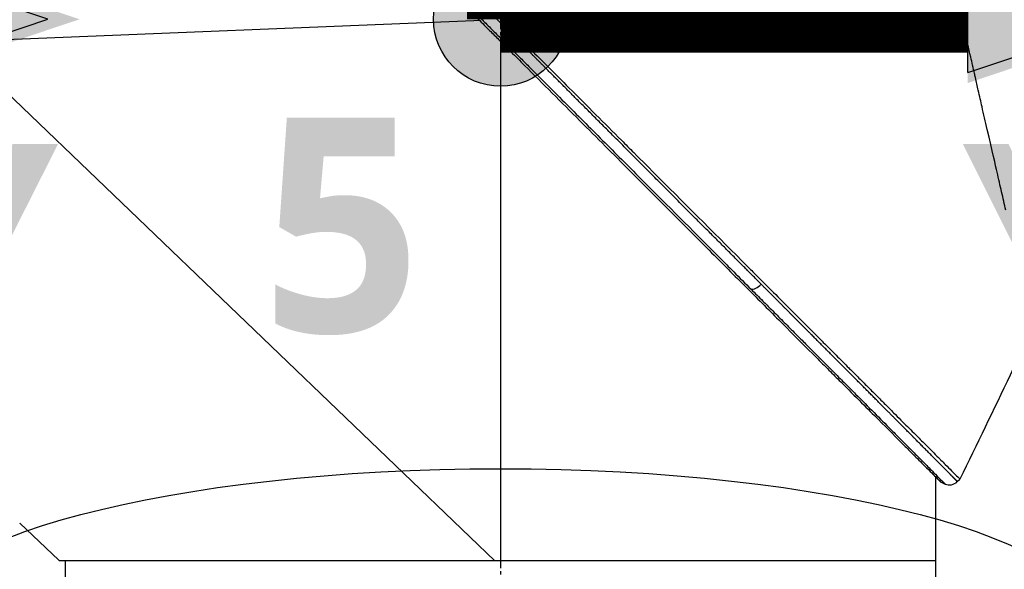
# Model space of a CAD drawing. Header units: millimetres. Extents: x 0 to 4378, y 0 to 2376.
# Tile 241 of 256: x 1491 to 1579, y 1650 to 1699. Entities that reach past the tile are written whole.
import ezdxf

# ---------------------------------------------------------------- set-up
doc = ezdxf.new("R2010")
doc.units = ezdxf.units.MM
doc.header["$LTSCALE"] = 0.2
doc.linetypes.add('CENTER2', pattern=[1.125, 0.75, -0.125, 0.125, -0.125])
for name, color, linetype in [('02_Center Line', 1, 'CENTER2'), ('07_Special Line2', 76, 'Continuous'), ('12_Before Rev.Num.', 5, 'Continuous'), ('13_After Rev.Num.', 6, 'Continuous')]:
    doc.layers.add(name, color=color, linetype=linetype)
doc.layers.add('14_Mark', color=7, linetype='Continuous', true_color=0xe03c31)
doc.styles.add('Rainbow-5.0 Style', font='malgunsl.ttf')
doc.dimstyles.new('Rainbow-5.0 Style', dxfattribs={"dimtxt": 4, "dimasz": 2.5, "dimexe": 1, "dimexo": 1, "dimgap": 1, "dimtad": 1, "dimdsep": 46, "dimtxsty": 'Rainbow-5.0 Style', "dimcen": 0, "dimclrd": 251, "dimclre": 251, "dimclrt": 7, "dimazin": 3, "dimtp": 0.1, "dimtm": 0.1, "dimtfac": 0.61, "dimtmove": 0, "dimatfit": 3, "dimfxl": 1, "dimlwd": -1, "dimlwe": -1, "dimarcsym": 1})

# ---------------------------------------------------------------- blocks, each defined once
blk = doc.blocks.new('*D149')
at = {"color": 251, "linetype": 'ByBlock', "transparency": 16777216}
for p, q in [((1534.346, 1744.324), (1534.346, 1816.218)), ((1645.046, 1633.624), (1645.046, 1816.218)), ((1544.346, 1812.218), (1635.046, 1812.218))]:
    blk.add_line(p, q, dxfattribs=at)
at = {"color": 251, "transparency": 16777216}
for points in [[(1544.346, 1813.885), (1544.346, 1810.551), (1534.346, 1812.218)], [(1635.046, 1813.885), (1635.046, 1810.551), (1645.046, 1812.218)]]:
    blk.add_solid(points, dxfattribs=at)
at = {"layer": 'Defpoints', "color": 0, "transparency": 16777216}
for p in [(1645.046, 1812.218), (1534.346, 1740.324), (1645.046, 1629.624)]:
    blk.add_point(p, dxfattribs=at)
at = {"color": 7, "transparency": 16777216, "insert": (1589.696, 1824.539), "char_height": 16, "attachment_point": 5, "style": 'Rainbow-5.0 Style'}
blk.add_mtext('110.7', dxfattribs=at)
blk = doc.blocks.new('Blk$A47R2-4W24B')
for p, q in [((-159.701, 1094.9), (-113.082, 1096.803)), ((-113.082, 1096.803), (-112.602, 1096.822)), ((-159.701, 1094.9), (-111.221, 1048.4)), ((-110.7, 1094.92), (-110.7, 1048.4)), ((-71.7, 1048.4), (-71.7, 1055.92)), ((-69.76, 1055.5), (-69.529, 1055.73)), ((-71.22, 1055.44), (-70.857, 1055.286)), ((-153.8, 1051.767), (-153.8, 1051.764)), ((-153.8, 1051.767), (-150.3, 1048.468)), ((-111.221, 1048.4), (-150.227, 1048.4)), ((-149.7, 1046.9), (-149.7, 1048.4)), ((-110.7, 1048.4), (-111.221, 1048.4)), ((-71.7, 1048.4), (-110.7, 1048.4)), ((-71.7, 1048.4), (-110.7, 1048.4)), ((-71.7, 1046.9), (-71.7, 1048.4))]:
    blk.add_line(p, q)
blk.add_arc((-70.467, 1056.207), 1, 247.04704, 314.99953)
for centre, major_axis, ratio, start_param, end_param in [((-87.65, 1073.489), (-0.708, -0.706), 0.435758, 0.291628, 1.571358), ((-150.306, 1048.462), (0.685, -0.645), 0.008693, 1.464682, 1.570872), ((-150.306, 1048.462), (-0.685, 0.645), 0.008695, 4.606273, 4.712465)]:
    blk.add_ellipse(centre, major_axis=major_axis, ratio=ratio, start_param=start_param, end_param=end_param)
for points, knots in [([(-151.974, 1138.175), (-151.974, 1138.175), (-151.909, 1138.111), (-151.656, 1137.857), (-151.466, 1137.668), (-150.721, 1136.922), (-149.992, 1136.193), (-148.808, 1135.009), (-148.53, 1134.731), (-147.905, 1134.106), (-147.554, 1133.755), (-146.205, 1132.406), (-145.108, 1131.31), (-143.611, 1129.812), (-143.292, 1129.493), (-142.218, 1128.419), (-141.441, 1127.642), (-139.78, 1125.981), (-138.892, 1125.094), (-137.511, 1123.712), (-137.033, 1123.234), (-136.049, 1122.251), (-135.543, 1121.744), (-134.501, 1120.702), (-133.964, 1120.166), (-132.271, 1118.473), (-131.096, 1117.297), (-129.287, 1115.488), (-128.661, 1114.862), (-127.375, 1113.577), (-126.715, 1112.917), (-125.361, 1111.562), (-124.666, 1110.868), (-123.613, 1109.814), (-123.256, 1109.457), (-122.153, 1108.354), (-121.404, 1107.605), (-119.024, 1105.225), (-117.382, 1103.583), (-115.334, 1101.535), (-114.932, 1101.133), (-113.992, 1100.194), (-113.455, 1099.656), (-112.563, 1098.764), (-112.236, 1098.438), (-111.802, 1098.004), (-111.74, 1097.941), (-111.601, 1097.802), (-111.529, 1097.73), (-111.204, 1097.405), (-111.009, 1097.21), (-110.656, 1096.858), (-110.56, 1096.761), (-110.274, 1096.476), (-110.128, 1096.329), (-109.819, 1096.02), (-109.666, 1095.868), (-109.414, 1095.615), (-109.313, 1095.514), (-109.123, 1095.324), (-109.041, 1095.243), (-108.844, 1095.046), (-108.738, 1094.94), (-108.54, 1094.741), (-108.45, 1094.652), (-107.094, 1093.296), (-105.83, 1092.031), (-103.762, 1089.963), (-102.957, 1089.158), (-101.387, 1087.589), (-100.622, 1086.823), (-99.491, 1085.693), (-99.124, 1085.325), (-98.023, 1084.224), (-97.292, 1083.493), (-93.831, 1080.032), (-91.16, 1077.362), (-88.463, 1074.664), (-88.326, 1074.527), (-88.053, 1074.254), (-87.918, 1074.119), (-87.647, 1073.848), (-87.512, 1073.713), (-87.271, 1073.473), (-87.164, 1073.366), (-86.512, 1072.714), (-85.972, 1072.173), (-85.288, 1071.489), (-85.137, 1071.338), (-84.856, 1071.058), (-84.727, 1070.928), (-84.466, 1070.668), (-84.336, 1070.538), (-84.041, 1070.243), (-83.877, 1070.078), (-83.557, 1069.758), (-83.402, 1069.603), (-83.073, 1069.275), (-82.901, 1069.102), (-82.651, 1068.852), (-82.572, 1068.774), (-82.383, 1068.584), (-82.271, 1068.472), (-82.029, 1068.231), (-81.9, 1068.101), (-81.585, 1067.786), (-81.399, 1067.601), (-81.019, 1067.221), (-80.825, 1067.027), (-80.242, 1066.443), (-79.857, 1066.058), (-79.388, 1065.59), (-79.3, 1065.501), (-79.071, 1065.273), (-78.933, 1065.134), (-78.647, 1064.848), (-78.501, 1064.702), (-78.201, 1064.402), (-78.046, 1064.248), (-77.741, 1063.943), (-77.591, 1063.792), (-77.298, 1063.499), (-77.156, 1063.357), (-76.74, 1062.941), (-76.47, 1062.671), (-75.956, 1062.157), (-75.711, 1061.913), (-75.247, 1061.449), (-75.027, 1061.229), (-74.411, 1060.613), (-74.027, 1060.229), (-73.341, 1059.543), (-73.035, 1059.236), (-72.491, 1058.692), (-72.25, 1058.451), (-71.823, 1058.025), (-71.635, 1057.836), (-71.38, 1057.581), (-71.304, 1057.506), (-71.093, 1057.294), (-70.963, 1057.164), (-70.626, 1056.828), (-70.437, 1056.638), (-70.027, 1056.228), (-69.84, 1056.041), (-69.653, 1055.854), (-69.606, 1055.807), (-69.559, 1055.761), (-69.548, 1055.749), (-69.532, 1055.734), (-69.529, 1055.73), (-69.529, 1055.73)], [-21.001083, -21.001083, -21.001083, -21.001083, -20.328863, -20.328863, -19.655828, -19.655828, -18.308332, -18.308332, -17.924512, -17.924512, -17.485993, -17.485993, -16.316696, -16.316696, -16.006668, -16.006668, -15.296307, -15.296307, -14.534305, -14.534305, -14.139555, -14.139555, -13.730091, -13.730091, -13.30546, -13.30546, -12.401825, -12.401825, -11.929878, -11.929878, -11.437802, -11.437802, -10.9252, -10.9252, -10.663362, -10.663362, -10.117833, -10.117833, -8.934625, -8.934625, -8.645977, -8.645977, -8.260408, -8.260408, -8.006475, -8.006475, -7.961161, -7.961161, -7.91407, -7.91407, -7.778509, -7.778509, -7.724161, -7.724161, -7.666804, -7.666804, -7.602838, -7.602838, -7.565627, -7.565627, -7.532521, -7.532521, -7.488032, -7.488032, -7.450837, -7.450837, -6.924212, -6.924212, -6.587553, -6.587553, -6.265466, -6.265466, -6.109966, -6.109966, -5.79866, -5.79866, -4.627003, -4.627003, -4.564096, -4.564096, -4.501625, -4.501625, -4.439084, -4.439084, -4.389917, -4.389917, -4.135415, -4.135415, -4.06302, -4.06302, -4.00074, -4.00074, -3.938004, -3.938004, -3.858125, -3.858125, -3.782258, -3.782258, -3.697501, -3.697501, -3.658476, -3.658476, -3.601749, -3.601749, -3.53559, -3.53559, -3.439968, -3.439968, -3.337887, -3.337887, -3.131131, -3.131131, -3.082568, -3.082568, -3.005474, -3.005474, -2.922888, -2.922888, -2.834293, -2.834293, -2.74619, -2.74619, -2.661641, -2.661641, -2.496608, -2.496608, -2.34096, -2.34096, -2.194458, -2.194458, -1.921626, -1.921626, -1.681164, -1.681164, -1.470918, -1.470918, -1.287493, -1.287493, -1.207074, -1.207074, -1.056347, -1.056347, -0.792008, -0.792008, -0.395398, -0.395398, -0.197631, -0.197631, -0.099394, -0.099394, -0.0004, -0.0004, -0.0004, -0.0004]), ([(-65.422, 1079.811), (-65.542, 1080.345), (-65.657, 1080.863), (-65.915, 1081.996), (-66.056, 1082.595), (-66.331, 1083.778), (-66.615, 1085.09), (-67.239, 1087.751), (-67.399, 1088.411), (-67.599, 1089.3), (-67.652, 1089.54), (-67.76, 1090.025), (-67.82, 1090.29), (-67.964, 1090.917), (-68.052, 1091.297), (-68.167, 1091.798), (-68.197, 1091.927), (-68.334, 1092.529), (-68.446, 1093.022), (-68.742, 1094.311), (-68.927, 1095.117), (-69.931, 1099.499), (-70.962, 1103.944), (-72.157, 1109.235), (-72.215, 1109.492), (-72.336, 1110.022), (-72.397, 1110.287), (-72.515, 1110.799), (-72.574, 1111.052), (-72.865, 1112.309), (-73.093, 1113.3), (-73.43, 1114.772), (-73.542, 1115.262), (-74.105, 1117.713), (-74.541, 1119.613), (-75.055, 1121.861), (-75.155, 1122.298), (-76.058, 1126.244), (-76.749, 1129.257), (-77.631, 1133.101), (-77.91, 1134.314), (-78.226, 1135.706), (-78.313, 1136.094), (-78.456, 1136.718), (-78.514, 1136.957), (-78.548, 1137.102)], [0, 0, 0, 0, 0.224226, 0.224226, 0.438481, 0.438481, 0.643813, 0.643813, 0.718212, 0.718212, 0.74576, 0.74576, 0.776284, 0.776284, 0.820204, 0.820204, 0.834927, 0.834927, 0.896521, 0.896521, 0.995652, 0.995652, 1.428405, 1.428405, 1.450296, 1.450296, 1.471663, 1.471663, 1.492327, 1.492327, 1.574835, 1.574835, 1.616316, 1.616316, 1.784634, 1.784634, 1.826029, 1.826029, 2.164003, 2.164003, 2.373598, 2.373598, 2.479923, 2.479923, 2.586935, 2.586935, 2.586935, 2.586935]), ([(-152.164, 1136.385), (-152.164, 1136.385), (-152.164, 1136.385), (-151.403, 1135.623), (-150.959, 1135.18), (-150.225, 1134.446), (-150.052, 1134.273), (-148.408, 1132.628), (-146.353, 1130.574), (-143.271, 1127.492), (-142.56, 1126.781), (-140.082, 1124.303), (-138.203, 1122.424), (-135.199, 1119.42), (-134.121, 1118.342), (-131.858, 1116.079), (-130.668, 1114.888), (-128.15, 1112.371), (-126.819, 1111.04), (-124.014, 1108.235), (-122.536, 1106.757), (-120.275, 1104.495), (-119.5, 1103.72), (-117.419, 1101.64), (-116.109, 1100.33), (-114.481, 1098.702), (-114.156, 1098.376), (-113.622, 1097.842), (-113.424, 1097.645), (-113.014, 1097.234), (-112.855, 1097.076), (-112.514, 1096.735), (-112.334, 1096.555), (-111.998, 1096.218), (-111.842, 1096.062), (-111.404, 1095.624), (-111.123, 1095.343), (-110.763, 1094.983), (-110.684, 1094.905), (-110.514, 1094.735), (-110.425, 1094.645), (-110.115, 1094.335), (-109.961, 1094.181), (-109.362, 1093.582), (-108.953, 1093.174), (-106.898, 1091.118), (-105.24, 1089.461), (-102.837, 1087.057), (-102.076, 1086.297), (-99.862, 1084.083), (-98.415, 1082.635), (-95.674, 1079.894), (-94.375, 1078.595), (-92.507, 1076.728), (-91.924, 1076.144), (-90.214, 1074.434), (-89.099, 1073.32), (-86.997, 1071.217), (-86.005, 1070.225), (-84.145, 1068.365), (-83.271, 1067.491), (-82.032, 1066.253), (-81.646, 1065.866), (-80.91, 1065.13), (-80.559, 1064.779), (-79.567, 1063.787), (-78.944, 1063.165), (-77.82, 1062.04), (-77.313, 1061.533), (-75.983, 1060.203), (-75.206, 1059.426), (-74.259, 1058.479), (-74.013, 1058.233), (-73.374, 1057.594), (-73.01, 1057.23), (-72.214, 1056.434), (-71.846, 1056.066), (-71.534, 1055.754), (-71.479, 1055.699), (-71.362, 1055.582), (-71.309, 1055.529), (-71.237, 1055.457), (-71.22, 1055.44), (-71.22, 1055.44)], [-15.738203, -15.738203, -15.738203, -15.738203, -14.793481, -14.793481, -14.173934, -14.173934, -13.996984, -13.996984, -12.579476, -12.579476, -12.176243, -12.176243, -11.215253, -11.215253, -10.695697, -10.695697, -10.142358, -10.142358, -9.539575, -9.539575, -8.883963, -8.883963, -8.543526, -8.543526, -7.972636, -7.972636, -7.829924, -7.829924, -7.73886, -7.73886, -7.680875, -7.680875, -7.616244, -7.616244, -7.560081, -7.560081, -7.459116, -7.459116, -7.430908, -7.430908, -7.397967, -7.397967, -7.318024, -7.318024, -7.146824, -7.146824, -6.455961, -6.455961, -6.135134, -6.135134, -5.518203, -5.518203, -4.951279, -4.951279, -4.691225, -4.691225, -4.182012, -4.182012, -3.710062, -3.710062, -3.272291, -3.272291, -3.069642, -3.069642, -2.879581, -2.879581, -2.522736, -2.522736, -2.208798, -2.208798, -1.659444, -1.659444, -1.453529, -1.453529, -1.091939, -1.091939, -0.546675, -0.546675, -0.410051, -0.410051, -0.205023, -0.205023, 0, 0, 0, 0]), ([(-61.893, 1089.644), (-62.081, 1090.25), (-62.277, 1090.887), (-62.683, 1092.201), (-62.894, 1092.882), (-63.544, 1094.986), (-64.002, 1096.47), (-64.794, 1099.034), (-65.118, 1100.084), (-65.536, 1101.439), (-65.626, 1101.728), (-65.758, 1102.156), (-65.803, 1102.303), (-66.066, 1103.156), (-66.286, 1103.868), (-66.623, 1104.955), (-66.743, 1105.344), (-66.995, 1106.155), (-67.125, 1106.571), (-67.391, 1107.416), (-67.527, 1107.848), (-67.804, 1108.716), (-67.943, 1109.152), (-68.22, 1110.015), (-68.358, 1110.445), (-69.058, 1112.618), (-69.605, 1114.327), (-70.26, 1116.379), (-70.385, 1116.771), (-70.766, 1117.967), (-71.019, 1118.76), (-71.512, 1120.312), (-71.753, 1121.073), (-72.102, 1122.174), (-72.215, 1122.532), (-72.437, 1123.234), (-72.546, 1123.578), (-72.758, 1124.25), (-72.863, 1124.583), (-73.068, 1125.235), (-73.171, 1125.562), (-73.313, 1126.015), (-73.359, 1126.16), (-74.105, 1128.539), (-74.676, 1130.383), (-75.139, 1131.922), (-75.188, 1132.085), (-75.316, 1132.512), (-75.389, 1132.761), (-75.552, 1133.32), (-75.632, 1133.601), (-75.725, 1133.937), (-75.751, 1134.035), (-75.796, 1134.201), (-75.813, 1134.27), (-75.827, 1134.324)], [0.00002, 0.00002, 0.00002, 0.00002, 0.259158, 0.259158, 0.518708, 0.518708, 1.038075, 1.038075, 1.384705, 1.384705, 1.477831, 1.477831, 1.526561, 1.526561, 1.759973, 1.759973, 1.890971, 1.890971, 2.029156, 2.029156, 2.171186, 2.171186, 2.316283, 2.316283, 2.460898, 2.460898, 3.049329, 3.049329, 3.189055, 3.189055, 3.478614, 3.478614, 3.769885, 3.769885, 3.913253, 3.913253, 4.056001, 4.056001, 4.19686, 4.19686, 4.341119, 4.341119, 4.411312, 4.411312, 5.498875, 5.498875, 5.634552, 5.634552, 5.872375, 5.872375, 6.229939, 6.229939, 6.408513, 6.408513, 6.587137, 6.587137, 6.587137, 6.587137]), ([(-65.649, 1114.786), (-62.363, 1106.877), (-60.355, 1098.351), (-59.436, 1088.433), (-59.338, 1087.04), (-59.202, 1084.28), (-59.163, 1082.912), (-59.15, 1081.464), (-59.149, 1081.383), (-59.149, 1081.261), (-59.148, 1081.221), (-59.148, 1081.16), (-59.148, 1081.14), (-59.148, 1081.109), (-59.148, 1081.099), (-59.148, 1081.084), (-59.148, 1081.079), (-59.148, 1081.069), (-59.148, 1081.064), (-59.148, 1081.059)], [0, 0, 0, 0, 2.569331, 2.569331, 2.98816, 2.98816, 3.398363, 3.398363, 3.422672, 3.422672, 3.434826, 3.434826, 3.440903, 3.440903, 3.443941, 3.443941, 3.445461, 3.445461, 3.446998, 3.446998, 3.446998, 3.446998]), ([(-112.464, 1096.975), (-112.175, 1096.685), (-111.885, 1096.396), (-111.596, 1096.106), (-111.306, 1095.817), (-111.017, 1095.528), (-110.727, 1095.238)], [0, 0, 0, 0, 0.500049, 0.500049, 0.500049, 1, 1, 1, 1]), ([(-110.043, 1095.922), (-110.333, 1096.212), (-110.622, 1096.501), (-110.912, 1096.791), (-111.201, 1097.08), (-111.491, 1097.37), (-111.781, 1097.659)], [0, 0, 0, 0, 0.499983, 0.499983, 0.499983, 1, 1, 1, 1]), ([(-110.043, 1095.922), (-110.079, 1095.886), (-110.116, 1095.849), (-110.153, 1095.812), (-110.191, 1095.775), (-110.228, 1095.737), (-110.265, 1095.7), (-110.302, 1095.663), (-110.339, 1095.627), (-110.374, 1095.591), (-110.409, 1095.557), (-110.442, 1095.524), (-110.473, 1095.492), (-110.506, 1095.46), (-110.536, 1095.429), (-110.564, 1095.402), (-110.59, 1095.375), (-110.615, 1095.351), (-110.636, 1095.33), (-110.657, 1095.309), (-110.675, 1095.29), (-110.691, 1095.275), (-110.706, 1095.26), (-110.718, 1095.247), (-110.727, 1095.238)], [0, 0, 0, 0, 0.125, 0.125, 0.125, 0.25, 0.25, 0.25, 0.375, 0.375, 0.375, 0.496983, 0.496983, 0.496983, 0.625, 0.625, 0.625, 0.75, 0.75, 0.75, 0.875, 0.875, 0.875, 1, 1, 1, 1]), ([(-109.175, 1095.053), (-109.32, 1095.198), (-109.465, 1095.343), (-109.754, 1095.633), (-109.899, 1095.778), (-110.043, 1095.922)], [0.000007, 0.000007, 0.000007, 0.000007, 0.4987592, 0.4987592, 1, 1, 1, 1]), ([(-109.175, 1095.053), (-109.211, 1095.017), (-109.248, 1094.98), (-109.286, 1094.943), (-109.323, 1094.906), (-109.36, 1094.869), (-109.398, 1094.832), (-109.435, 1094.795), (-109.472, 1094.759), (-109.507, 1094.724), (-109.543, 1094.689), (-109.577, 1094.655), (-109.609, 1094.624), (-109.641, 1094.592), (-109.671, 1094.563), (-109.699, 1094.537), (-109.726, 1094.51), (-109.75, 1094.486), (-109.772, 1094.466), (-109.794, 1094.445), (-109.812, 1094.427), (-109.828, 1094.412), (-109.844, 1094.397), (-109.857, 1094.385), (-109.866, 1094.376)], [0, 0, 0, 0, 0.125, 0.125, 0.125, 0.25, 0.25, 0.25, 0.375, 0.375, 0.375, 0.5, 0.5, 0.5, 0.625, 0.625, 0.625, 0.75, 0.75, 0.75, 0.875, 0.875, 0.875, 1, 1, 1, 1]), ([(-109.866, 1094.376), (-109.584, 1094.094), (-109.302, 1093.812), (-109.02, 1093.529), (-108.733, 1093.243), (-108.447, 1092.956), (-108.161, 1092.669), (-107.028, 1091.536), (-105.898, 1090.405), (-104.77, 1089.277), (-103.621, 1088.126), (-102.475, 1086.98), (-101.335, 1085.839), (-100.196, 1084.699), (-99.063, 1083.565), (-97.939, 1082.44), (-95.71, 1080.209), (-93.515, 1078.011), (-91.384, 1075.875), (-91.016, 1075.507), (-90.65, 1075.14), (-90.286, 1074.775), (-90.123, 1074.612), (-89.96, 1074.449), (-89.798, 1074.286), (-89.274, 1073.761), (-88.755, 1073.241), (-88.239, 1072.724)], [0, 0, 0, 0, 0.037905, 0.037905, 0.037905, 0.076407, 0.076407, 0.076407, 0.228573, 0.228573, 0.228573, 0.383709, 0.383709, 0.383709, 0.538779, 0.538779, 0.538779, 0.846375, 0.846375, 0.846375, 0.899464, 0.899464, 0.899464, 0.923234, 0.923234, 0.923234, 1, 1, 1, 1]), ([(-88.239, 1072.724), (-87.885, 1072.37), (-87.534, 1072.018), (-87.185, 1071.669), (-86.931, 1071.414), (-86.679, 1071.161), (-86.427, 1070.909), (-86.082, 1070.563), (-85.739, 1070.219), (-85.398, 1069.879), (-85.059, 1069.539), (-84.722, 1069.201), (-84.389, 1068.867), (-84.222, 1068.701), (-84.057, 1068.535), (-83.892, 1068.369), (-83.607, 1068.084), (-83.325, 1067.801), (-83.045, 1067.521), (-82.721, 1067.196), (-82.4, 1066.875), (-82.083, 1066.557), (-81.767, 1066.239), (-81.454, 1065.926), (-81.145, 1065.616), (-80.808, 1065.278), (-80.476, 1064.946), (-80.15, 1064.619), (-80, 1064.469), (-79.852, 1064.32), (-79.705, 1064.173), (-79.424, 1063.891), (-79.147, 1063.613), (-78.874, 1063.34), (-78.304, 1062.768), (-77.754, 1062.217), (-77.227, 1061.688), (-76.7, 1061.16), (-76.197, 1060.655), (-75.72, 1060.176), (-75.46, 1059.915), (-75.209, 1059.663), (-74.965, 1059.418), (-74.52, 1058.971), (-74.103, 1058.553), (-73.719, 1058.167), (-73.457, 1057.904), (-73.211, 1057.656), (-72.981, 1057.425), (-72.812, 1057.256), (-72.653, 1057.096), (-72.502, 1056.944), (-72.352, 1056.793), (-72.211, 1056.652), (-72.08, 1056.52), (-71.949, 1056.388), (-71.828, 1056.266), (-71.717, 1056.154), (-71.495, 1055.931), (-71.314, 1055.748), (-71.176, 1055.61), (-71.107, 1055.54), (-71.05, 1055.482), (-71.003, 1055.435), (-70.965, 1055.396), (-70.934, 1055.365), (-70.911, 1055.341), (-70.896, 1055.327), (-70.885, 1055.315), (-70.876, 1055.306), (-70.872, 1055.302), (-70.868, 1055.298), (-70.865, 1055.295), (-70.859, 1055.289), (-70.857, 1055.286), (-70.857, 1055.286)], [0, 0, 0, 0, 0.038515, 0.038515, 0.038515, 0.066566, 0.066566, 0.066566, 0.105122, 0.105122, 0.105122, 0.143579, 0.143579, 0.143579, 0.16279, 0.16279, 0.16279, 0.195995, 0.195995, 0.195995, 0.234457, 0.234457, 0.234457, 0.27289, 0.27289, 0.27289, 0.314748, 0.314748, 0.314748, 0.333918, 0.333918, 0.333918, 0.370525, 0.370525, 0.370525, 0.447102, 0.447102, 0.447102, 0.523544, 0.523544, 0.523544, 0.565188, 0.565188, 0.565188, 0.641396, 0.641396, 0.641396, 0.693272, 0.693272, 0.693272, 0.731274, 0.731274, 0.731274, 0.769237, 0.769237, 0.769237, 0.807172, 0.807172, 0.807172, 0.882963, 0.882963, 0.882963, 0.920831, 0.920831, 0.920831, 0.951804, 0.951804, 0.951804, 0.970728, 0.970728, 0.970728, 0.981042, 0.981042, 0.981042, 1, 1, 1, 1]), ([(-71.7, 1055.92), (-71.572, 1055.792), (-71.469, 1055.689), (-71.335, 1055.555), (-71.292, 1055.512), (-71.249, 1055.469), (-71.238, 1055.458), (-71.227, 1055.447), (-71.224, 1055.444), (-71.222, 1055.442), (-71.221, 1055.441), (-71.22, 1055.44), (-71.22, 1055.44), (-71.22, 1055.44), (-71.22, 1055.44), (-71.22, 1055.44)], [10.5812757, 10.5812757, 10.5812757, 10.5812757, 10.7036166, 10.7036166, 10.7937857, 10.7937857, 10.8389013, 10.8389013, 10.8614474, 10.8614474, 10.8727145, 10.8727145, 10.8783456, 10.8783456, 10.8838253, 10.8838253, 10.8838253, 10.8838253])]:
    blk.add_open_spline(points, degree=3, knots=knots)
for points in [[(-110.727, 1095.238), (-110.44, 1094.951), (-110.153, 1094.664), (-109.866, 1094.376)], [(-60.607, 1074.403), (-63.521, 1068.15), (-66.495, 1061.926), (-69.529, 1055.73)]]:
    blk.add_open_spline(points, degree=3)
for points, weights, knots in [([(-87.341, 1073.181), (-87.862, 1073.704), (-88.914, 1074.757), (-92.122, 1077.973), (-96.009, 1081.867), (-100.562, 1086.428), (-104.007, 1089.878), (-106.6, 1092.475), (-108.317, 1094.194), (-108.891, 1094.768), (-109.175, 1095.053)], [0.999998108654, 0.999998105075, 0.999998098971, 0.999998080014, 0.999998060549, 0.999998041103, 0.999998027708, 0.999998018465, 0.999998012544, 0.999998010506, 0.999998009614], [0, 0, 0, 0, 0.0767447, 0.1535458, 0.461084, 0.6161941, 0.7713836, 0.9235868, 0.9620932, 1, 1, 1, 1]), ([(-69.76, 1055.5), (-69.759, 1055.5), (-69.763, 1055.504), (-69.78, 1055.522), (-69.816, 1055.56), (-69.903, 1055.649), (-70.125, 1055.875), (-70.49, 1056.246), (-70.981, 1056.741), (-71.408, 1057.174), (-71.952, 1057.722), (-72.751, 1058.528), (-73.691, 1059.475), (-74.881, 1060.673), (-76.179, 1061.979), (-77.559, 1063.366), (-78.573, 1064.384), (-79.337, 1065.152), (-80.136, 1065.953), (-81.114, 1066.935), (-82.042, 1067.866), (-82.823, 1068.65), (-83.617, 1069.447), (-84.47, 1070.302), (-85.414, 1071.248), (-86.37, 1072.207), (-86.983, 1072.822), (-87.341, 1073.181)], [0.99999752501, 0.999997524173, 0.999997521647, 0.99999751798, 0.999997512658, 0.999997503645, 0.999997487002, 0.999997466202, 0.999997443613, 0.999997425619, 0.999997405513, 0.999997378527, 0.999997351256, 0.999997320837, 0.999997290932, 0.999997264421, 0.999997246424, 0.999997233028, 0.999997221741, 0.999997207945, 0.999997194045, 0.99999718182, 0.999997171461, 0.999997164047, 0.99999715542, 0.99999714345, 0.999997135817, 0.999997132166], [0.0000902, 0.0000902, 0.0000902, 0.0000902, 0.0189575, 0.0292724, 0.0481959, 0.0791687, 0.1170371, 0.1928277, 0.2307631, 0.2687259, 0.3067283, 0.3586038, 0.4348126, 0.4764562, 0.5528983, 0.6294748, 0.6660825, 0.6852522, 0.7271103, 0.7655434, 0.8040049, 0.83721, 0.8564211, 0.8948782, 0.9334342, 0.9614854, 1, 1, 1, 1])]:
    blk.add_rational_spline(points, weights, degree=3, knots=knots)
at = {"layer": '02_Center Line', "ltscale": 11.288275}
blk.add_line((-110.7, 1151.045), (-110.7, 925.921), dxfattribs=at)
blk = doc.blocks.new('A$C19ebd0c3_1234')
blk.add_ellipse((0, 0), major_axis=(53.194, 0), ratio=0.263273)
blk = doc.blocks.new('A$C46360d6a')
at = {"layer": '07_Special Line2'}
blk.add_hatch(color=256, dxfattribs=at).paths.add_polyline_path([(49.156, 0), (34.9, 4.752), (34.9, -4.752)])
at = {"layer": '12_Before Rev.Num.'}
blk.add_hatch(color=256, dxfattribs=at).paths.add_polyline_path([(0, 49.156), (-4.752, 34.9), (4.752, 34.9)])
at = {"layer": '14_Mark'}
h = blk.add_hatch(color=256, dxfattribs=at)
h.dxf.hatch_style = 1
h.paths.add_polyline_path([(5, 0, 1), (-5, 0, 1)])
at = {"layer": '07_Special Line2'}
for p, q in [((34.9, -3.96), (34.9, 3.96)), ((46.78, 0), (34.9, 3.96)), ((34.9, -3.96), (46.78, 0))]:
    blk.add_line(p, q, dxfattribs=at)
at = {"layer": '07_Special Line2', "const_width": 5}
blk.add_lwpolyline([(34.9, 0), (0, 0)], dxfattribs=at)
at = {"layer": '12_Before Rev.Num.'}
for p, q in [((0, 46.78), (-3.96, 34.9)), ((3.96, 34.9), (0, 46.78)), ((3.96, 34.9), (-3.96, 34.9))]:
    blk.add_line(p, q, dxfattribs=at)
at = {"layer": '12_Before Rev.Num.', "const_width": 5}
blk.add_lwpolyline([(0, 34.9), (0, 0)], dxfattribs=at)
at = {"layer": '14_Mark'}
blk.add_circle((0, 0), 5, dxfattribs=at)
at = {"layer": '07_Special Line2', "insert": (34.529, -17.308), "char_height": 16, "attachment_point": 4, "style": 'Rainbow-5.0 Style'}
blk.add_mtext('{\\fMalgun Gothic Semilight|b1|i0|c129|p50;Y}', dxfattribs=at)
at = {"layer": '12_Before Rev.Num.', "insert": (-20.587, 35.725), "char_height": 16, "attachment_point": 4, "style": 'Rainbow-5.0 Style'}
blk.add_mtext('{\\fMalgun Gothic Semilight|b1|i0|c129|p50;Z}', dxfattribs=at)
at = {"layer": '14_Mark', "insert": (-17.839, -15.459), "char_height": 16, "attachment_point": 4, "style": 'Rainbow-5.0 Style'}
blk.add_mtext('{\\fMalgun Gothic Semilight|b1|i0|c129|p50;T}', dxfattribs=at)
blk = doc.blocks.new('A$Cc9315064')
at = {"layer": '07_Special Line2'}
blk.add_hatch(color=256, dxfattribs=at).paths.add_polyline_path([(49.156, 0), (34.9, 4.752), (34.9, -4.752)])
at = {"layer": '12_Before Rev.Num.'}
blk.add_hatch(color=256, dxfattribs=at).paths.add_polyline_path([(0, 49.156), (-4.752, 34.9), (4.752, 34.9)])
at = {"layer": '14_Mark'}
h = blk.add_hatch(color=256, dxfattribs=at)
h.dxf.hatch_style = 1
h.paths.add_polyline_path([(5, 0, 1), (-5, 0, 1)])
at = {"layer": '07_Special Line2'}
for p, q in [((34.9, -3.96), (34.9, 3.96)), ((46.78, 0), (34.9, 3.96)), ((34.9, -3.96), (46.78, 0))]:
    blk.add_line(p, q, dxfattribs=at)
at = {"layer": '07_Special Line2', "const_width": 5}
blk.add_lwpolyline([(34.9, 0), (0, 0)], dxfattribs=at)
at = {"layer": '12_Before Rev.Num.'}
for p, q in [((0, 46.78), (-3.96, 34.9)), ((3.96, 34.9), (0, 46.78)), ((3.96, 34.9), (-3.96, 34.9))]:
    blk.add_line(p, q, dxfattribs=at)
at = {"layer": '12_Before Rev.Num.', "const_width": 5}
blk.add_lwpolyline([(0, 34.9), (0, 0)], dxfattribs=at)
at = {"layer": '14_Mark'}
blk.add_circle((0, 0), 5, dxfattribs=at)
at = {"layer": '07_Special Line2', "insert": (34.529, -17.308), "char_height": 16, "attachment_point": 4, "style": 'Rainbow-5.0 Style'}
blk.add_mtext('{\\fMalgun Gothic Semilight|b1|i0|c129|p50;Y}', dxfattribs=at)
at = {"layer": '12_Before Rev.Num.', "insert": (-20.587, 35.725), "char_height": 16, "attachment_point": 4, "style": 'Rainbow-5.0 Style'}
blk.add_mtext('{\\fMalgun Gothic Semilight|b1|i0|c129|p50;Z}', dxfattribs=at)
at = {"layer": '14_Mark', "insert": (-17.839, -15.459), "char_height": 16, "attachment_point": 4, "style": 'Rainbow-5.0 Style'}
blk.add_mtext('{\\fMalgun Gothic Semilight|b1|i0|c129|p50;5}', dxfattribs=at)

msp = doc.modelspace()

# ---------------------------------------------------------------- block references
at = {"xscale": 1.2, "yscale": 1.2, "zscale": 1.2}
for name, p in [('A$C46360d6a', (1437.646, 1699.157)), ('A$Cc9315064', (1534.346, 1699.157))]:
    msp.add_blockref(name, p, dxfattribs=at)
msp.add_blockref('Blk$A47R2-4W24B', (1645.046, 602.257))
at = {"layer": '13_After Rev.Num.'}
msp.add_blockref('A$C19ebd0c3_1234', (1534.344, 1644.907), dxfattribs=at)

# ---------------------------------------------------------------- dimensions: what is measured, and where the dimension line sits
dim = msp.add_linear_dim(base=(1645.046, 1812.218), p1=(1534.346, 1740.324), p2=(1645.046, 1629.624), dimstyle='Rainbow-5.0 Style', override={"dimscale": 4, "dimtol": 0, "dimlim": 0, "dimtp": 0.1, "dimtm": 0.1, "dimtfac": 0.61, "dimtdec": 2, "dimtolj": 0, "dimtzin": 8})
dim.commit()
dim.dimension.update_dxf_attribs({"geometry": '*D149', "text_midpoint": (1589.696, 1824.539)})

doc.saveas('drawing.dxf')
